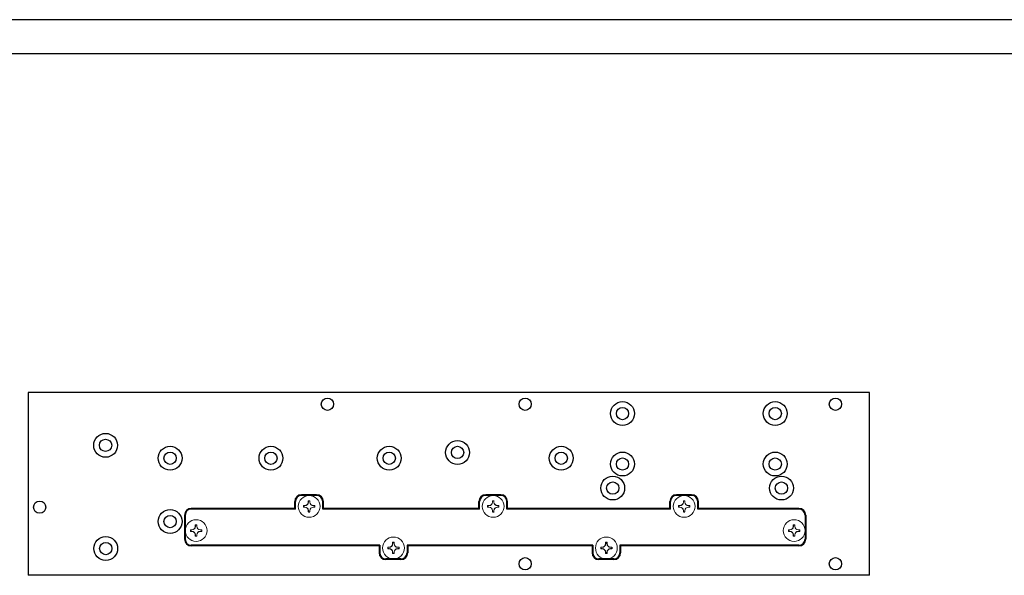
# Model space of a CAD drawing. Header units: millimetres. Extents: x 22 to 1001, y 11 to 310.
# Tile 15 of 16: x 722 to 867, y 226 to 308. Entities that reach past the tile are written whole.
import ezdxf

# ---------------------------------------------------------------- set-up
doc = ezdxf.new("R2010")
doc.units = ezdxf.units.MM
doc.layers.add('图框周边', color=6, linetype='Continuous')
doc.layers.add('图框线', color=7, linetype='Continuous', lineweight=30)

# ---------------------------------------------------------------- blocks, each defined once
blk = doc.blocks.new('68u549ch')
at = {"linetype": 'Continuous', "lineweight": 15}
for p, q in [((2338.84, 1487.77), (2339.02, 1487.77)), ((2338.84, 1487.58), (2339.02, 1487.57)), ((2339.55, 1488.48), (2339.55, 1488.3)), ((2339.74, 1488.48), (2339.74, 1488.3)), ((2340.46, 1487.77), (2340.27, 1487.77)), ((2340.46, 1487.58), (2340.27, 1487.57)), ((2339.55, 1486.86), (2339.55, 1487.04)), ((2339.74, 1486.86), (2339.74, 1487.04))]:
    blk.add_line(p, q, dxfattribs=at)
at = {"linetype": 'Continuous', "lineweight": 15, "flags": 128}
for points in [[(2338.82, 1487.79), (2338.84, 1487.79), (2338.87, 1487.79), (2338.89, 1487.79), (2338.92, 1487.79), (2338.94, 1487.79), (2338.97, 1487.79), (2338.99, 1487.79), (2339.02, 1487.79)], [(2338.82, 1487.56), (2338.84, 1487.56), (2338.87, 1487.56), (2338.89, 1487.56), (2338.92, 1487.56), (2338.94, 1487.56), (2338.97, 1487.56), (2338.99, 1487.55), (2339.02, 1487.55)], [(2339.53, 1488.5), (2339.53, 1488.47), (2339.53, 1488.45), (2339.53, 1488.43), (2339.53, 1488.4), (2339.53, 1488.38), (2339.53, 1488.35), (2339.53, 1488.33), (2339.53, 1488.3)], [(2339.76, 1488.5), (2339.76, 1488.47), (2339.76, 1488.45), (2339.76, 1488.43), (2339.76, 1488.4), (2339.76, 1488.38), (2339.76, 1488.35), (2339.76, 1488.33), (2339.76, 1488.3)], [(2340.47, 1487.79), (2340.45, 1487.79), (2340.42, 1487.79), (2340.4, 1487.79), (2340.37, 1487.79), (2340.35, 1487.79), (2340.32, 1487.79), (2340.3, 1487.79), (2340.27, 1487.79)], [(2340.47, 1487.56), (2340.45, 1487.56), (2340.42, 1487.56), (2340.4, 1487.56), (2340.37, 1487.56), (2340.35, 1487.56), (2340.32, 1487.56), (2340.3, 1487.55), (2340.27, 1487.55)], [(2339.53, 1486.85), (2339.53, 1486.87), (2339.53, 1486.89), (2339.53, 1486.92), (2339.53, 1486.94), (2339.53, 1486.97), (2339.53, 1486.99), (2339.53, 1487.02), (2339.53, 1487.04)], [(2339.76, 1486.85), (2339.76, 1486.87), (2339.76, 1486.89), (2339.76, 1486.92), (2339.76, 1486.94), (2339.76, 1486.97), (2339.76, 1486.99), (2339.76, 1487.02), (2339.76, 1487.04)]]:
    blk.add_lwpolyline(points, dxfattribs=at)
at = {"linetype": 'Continuous', "lineweight": 15}
blk.add_circle((2339.65, 1487.67), 1.6, dxfattribs=at)
for centre, radius, start, end in [((2339.65, 1487.67), 0.835, 172.109, 187.891), ((2339.65, 1487.67), 0.817, 173.1839, 186.8161), ((2339.02, 1488.3), 0.533, 270.2329, 0), ((2339.02, 1487.04), 0.533, 0, 89.7671), ((2339.65, 1487.67), 0.835, 82.1127, 97.8873), ((2339.65, 1487.67), 0.817, 83.1922, 96.8078), ((2340.28, 1488.3), 0.533, 180, 269.7671), ((2340.28, 1487.04), 0.533, 90.2329, 180), ((2339.65, 1487.67), 0.817, 353.1839, 6.8161), ((2339.65, 1487.67), 0.835, 352.109, 7.891), ((2339.65, 1487.67), 0.835, 262.1127, 277.8873), ((2339.65, 1487.67), 0.817, 263.1922, 276.8078)]:
    blk.add_arc(centre, radius, start, end, dxfattribs=at)
for points in [[(2338.84, 1487.77), (2338.83, 1487.77), (2338.82, 1487.78), (2338.82, 1487.79)], [(2338.84, 1487.58), (2338.83, 1487.57), (2338.82, 1487.56), (2338.82, 1487.56)], [(2339.55, 1488.48), (2339.54, 1488.49), (2339.54, 1488.49), (2339.53, 1488.5)], [(2339.74, 1488.48), (2339.75, 1488.49), (2339.75, 1488.49), (2339.76, 1488.5)], [(2340.46, 1487.77), (2340.46, 1487.77), (2340.47, 1487.78), (2340.47, 1487.79)], [(2340.46, 1487.58), (2340.46, 1487.57), (2340.47, 1487.56), (2340.47, 1487.56)], [(2339.55, 1486.86), (2339.54, 1486.86), (2339.54, 1486.85), (2339.53, 1486.85)], [(2339.74, 1486.86), (2339.75, 1486.86), (2339.75, 1486.85), (2339.76, 1486.85)]]:
    blk.add_open_spline(points, degree=3, dxfattribs=at)
for points in [[(2339.53, 1488.3), (2339.53, 1488.17), (2339.47, 1488.04), (2339.28, 1487.85), (2339.15, 1487.79), (2339.02, 1487.79)], [(2339.53, 1487.04), (2339.53, 1487.17), (2339.47, 1487.31), (2339.28, 1487.5), (2339.15, 1487.55), (2339.02, 1487.55)], [(2339.76, 1488.3), (2339.76, 1488.17), (2339.82, 1488.04), (2340.01, 1487.85), (2340.14, 1487.79), (2340.27, 1487.79)], [(2340.27, 1487.55), (2340.14, 1487.55), (2340.01, 1487.5), (2339.82, 1487.31), (2339.76, 1487.17), (2339.76, 1487.04)]]:
    blk.add_open_spline(points, degree=3, knots=[0, 0, 0, 0, 0.5, 0.5, 1, 1, 1, 1], dxfattribs=at)

msp = doc.modelspace()

# ---------------------------------------------------------------- linework, layer by layer
for p, q in [((846.813, 253.054), (723.413, 253.054)), ((723.413, 253.054), (723.413, 226.254)), ((846.813, 226.254), (846.813, 253.054)), ((762.528, 236.067), (762.528, 237.067)), ((762.628, 235.968), (762.628, 237.067)), ((765.728, 238.067), (763.528, 238.067)), ((765.728, 237.967), (763.528, 237.967)), ((766.628, 235.968), (766.628, 237.067)), ((766.728, 236.067), (766.728, 237.067)), ((789.528, 236.067), (789.528, 237.067)), ((789.628, 235.968), (789.628, 237.067)), ((792.728, 238.067), (790.528, 238.067)), ((792.728, 237.967), (790.528, 237.967)), ((793.628, 235.968), (793.628, 237.067)), ((793.728, 236.067), (793.728, 237.067)), ((817.527, 236.068), (817.527, 237.068)), ((817.528, 236.067), (817.528, 237.067)), ((817.628, 235.968), (817.628, 237.067)), ((820.727, 238.068), (818.527, 238.068)), ((820.728, 238.067), (818.528, 238.067)), ((820.728, 237.967), (818.528, 237.967)), ((821.628, 235.968), (821.628, 237.067)), ((821.727, 236.068), (821.727, 237.068)), ((821.728, 236.067), (821.728, 237.067)), ((762.528, 236.068), (747.355, 236.068)), ((762.628, 235.968), (747.355, 235.968)), ((789.628, 235.968), (766.628, 235.968)), ((789.528, 236.068), (766.728, 236.068)), ((817.628, 235.968), (793.628, 235.968)), ((817.527, 236.068), (793.728, 236.068)), ((836.456, 235.968), (821.628, 235.968)), ((836.456, 236.068), (821.727, 236.068)), ((746.355, 235.068), (746.355, 231.568)), ((746.455, 235.068), (746.455, 231.568)), ((837.356, 235.068), (837.356, 231.568)), ((837.456, 235.068), (837.456, 231.568)), ((774.993, 230.668), (747.355, 230.668)), ((774.893, 230.568), (747.355, 230.568)), ((774.893, 230.568), (774.893, 229.568)), ((774.993, 230.668), (774.993, 229.568)), ((778.993, 230.668), (778.993, 229.568)), ((806.22, 230.668), (778.993, 230.668)), ((779.093, 230.568), (779.093, 229.568)), ((806.12, 230.568), (779.093, 230.568)), ((806.12, 230.568), (806.12, 229.568)), ((806.22, 230.668), (806.22, 229.568)), ((810.22, 230.668), (810.22, 229.568)), ((836.456, 230.668), (810.22, 230.668)), ((810.32, 230.568), (810.32, 229.568)), ((836.456, 230.568), (810.32, 230.568)), ((778.093, 228.668), (775.893, 228.668)), ((778.093, 228.568), (775.893, 228.568)), ((809.32, 228.668), (807.12, 228.668)), ((809.32, 228.568), (807.12, 228.568)), ((846.813, 226.254), (723.413, 226.254))]:
    msp.add_line(p, q)
for centre in [(767.313, 251.354), (796.313, 251.354), (841.813, 251.354), (725.113, 236.252), (796.313, 227.954), (841.813, 227.954)]:
    msp.add_circle(centre, 0.9)
at = {"color": 7, "linetype": 'Continuous', "lineweight": 25}
for centre, radius in [((810.591, 249.981), 1.75), ((832.991, 249.981), 1.75), ((810.591, 249.981), 0.9), ((832.991, 249.981), 0.9), ((734.783, 245.321), 1.75), ((734.783, 245.321), 0.9), ((786.405, 244.275), 1.75), ((744.238, 243.428), 1.75), ((744.238, 243.428), 0.9), ((759.035, 243.428), 1.75), ((759.035, 243.428), 0.9), ((776.384, 243.428), 1.75), ((776.384, 243.428), 0.9), ((786.405, 244.275), 0.9), ((801.605, 243.428), 1.75), ((801.605, 243.428), 0.9), ((810.591, 242.581), 1.75), ((832.991, 242.581), 1.75), ((810.591, 242.581), 0.9), ((832.991, 242.581), 0.9), ((809.152, 239.058), 1.75), ((809.152, 239.058), 0.9), ((833.901, 239.058), 1.75), ((833.901, 239.058), 0.9), ((744.238, 234.141), 1.75), ((744.238, 234.141), 0.9), ((734.801, 230.181), 1.75), ((734.801, 230.181), 0.9)]:
    msp.add_circle(centre, radius, dxfattribs=at)
for centre, radius, start, end in [((763.528, 237.067), 1, 90, 180), ((763.528, 237.067), 0.9, 90, 180), ((765.728, 237.067), 1, 0, 90), ((765.728, 237.067), 0.9, 0, 90), ((790.528, 237.067), 1, 90, 180), ((790.528, 237.067), 0.9, 90, 180), ((792.728, 237.067), 1, 0, 90), ((792.728, 237.067), 0.9, 0, 90), ((818.527, 237.068), 1, 90, 180), ((818.528, 237.067), 1, 90, 180), ((818.528, 237.067), 0.9, 90, 180), ((820.727, 237.068), 1, 0, 90), ((820.728, 237.067), 1, 0, 90), ((820.728, 237.067), 0.9, 0, 90), ((747.355, 235.068), 1, 90, 180), ((747.355, 235.068), 0.9, 90, 180), ((836.456, 235.068), 1, 0, 90), ((836.456, 235.068), 0.9, 0, 90), ((747.355, 231.568), 1, 180, 270), ((747.355, 231.568), 0.9, 180, 270), ((836.456, 231.568), 1, 270, 0), ((836.456, 231.568), 0.9, 270, 0), ((775.893, 229.568), 1, 180, 270), ((775.893, 229.568), 0.9, 180, 270), ((778.093, 229.568), 1, 270, 0), ((778.093, 229.568), 0.9, 270, 0), ((807.12, 229.568), 1, 180, 270), ((807.12, 229.568), 0.9, 180, 270), ((809.32, 229.568), 1, 270, 0), ((809.32, 229.568), 0.9, 270, 0)]:
    msp.add_arc(centre, radius, start, end)
at = {"layer": '图框周边', "color": 3}
msp.add_line((1000.953, 307.76), (580.953, 307.76), dxfattribs=at)
at = {"layer": '图框线'}
msp.add_line((995.953, 302.76), (605.953, 302.76), dxfattribs=at)

# ---------------------------------------------------------------- block references
for p in [(-1575.018, -1251.305), (-1548.018, -1251.305), (-1520.018, -1251.305), (-1591.591, -1254.855), (-1503.89, -1254.855), (-1562.653, -1257.405), (-1531.426, -1257.404)]:
    msp.add_blockref('68u549ch', p)

doc.saveas('drawing.dxf')
